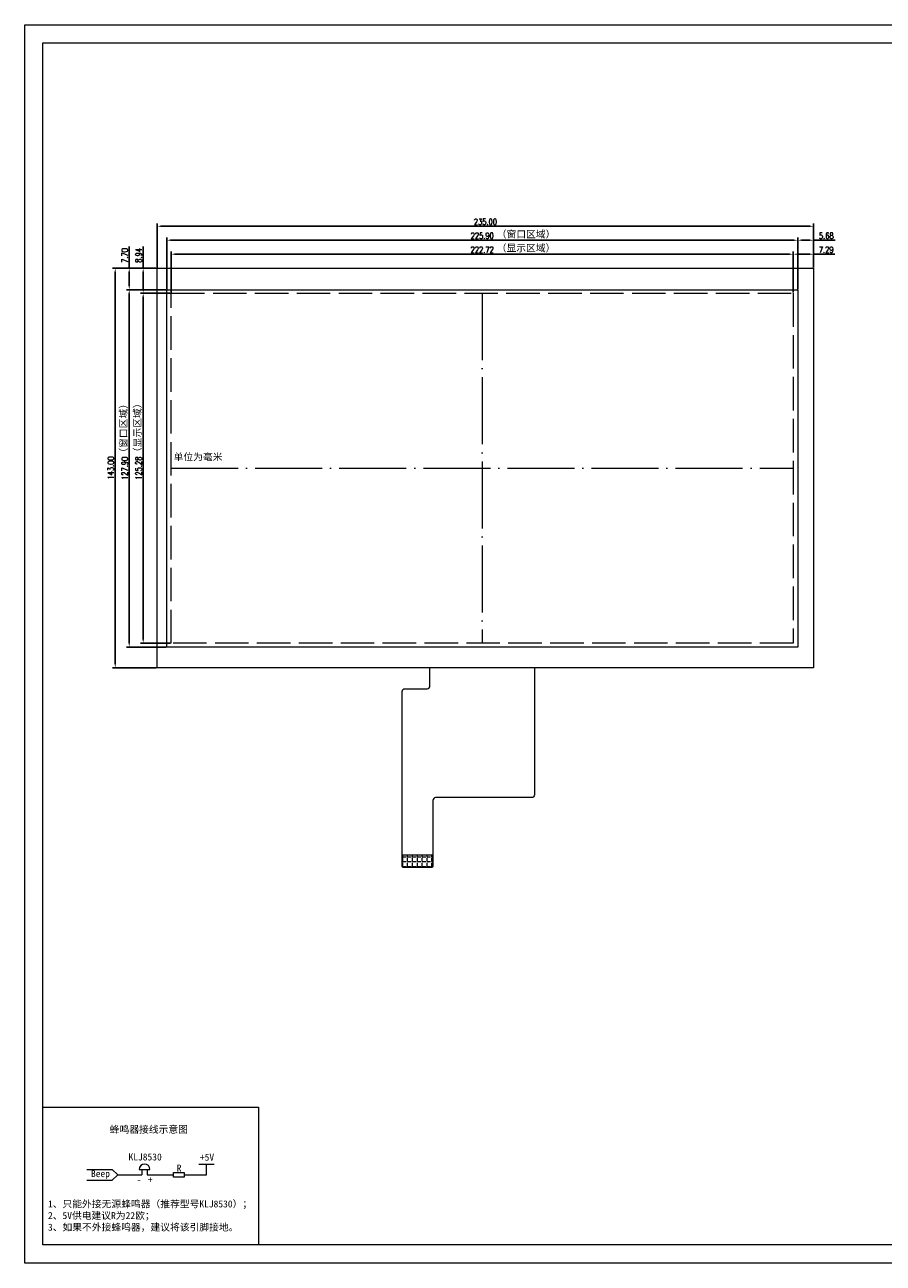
# Model space of a CAD drawing. Header units: millimetres. Extents: x 670 to 2572, y -2665 to -2222.
# Tile 1 of 8: x 670 to 977, y -2665 to -2222. Entities that reach past the tile are written whole.
import ezdxf
from ezdxf.enums import TextEntityAlignment as Align

# ---------------------------------------------------------------- set-up
doc = ezdxf.new("R2010")
doc.units = ezdxf.units.MM
doc.header["$PDSIZE"] = -5
doc.linetypes.add('ACAD_ISO02W100', pattern=[15, 12, -3])
doc.linetypes.add('ACAD_ISO04W100', pattern=[30, 24, -3, 0, -3])
doc.layers.get('0').update_dxf_attribs({"lineweight": 18})
doc.layers.get('Defpoints').update_dxf_attribs({"lineweight": 18})
doc.layers.add('SILKSCREEN_OUTLINES_BTM', color=211, linetype='Continuous', lineweight=18)
doc.layers.add('标注', color=7, linetype='Continuous', lineweight=13)
doc.styles.add('ROMANS', font='romans.shx', dxfattribs={"width": 0.8, "bigfont": 'gbcbig.shx'})
doc.styles.get("Standard").update_dxf_attribs({"font": 'txt.shx', "bigfont": 'gbcbig.shx'})
doc.styles.add('TIMES_NEW_ROMAN', font='TIMES.TTF')
doc.dimstyles.new('ISO-25$0', dxfattribs={"dimscale": 0.8, "dimtxt": 2.75, "dimasz": 1.7, "dimexe": 1.25, "dimexo": 0.3, "dimtad": 1, "dimzin": 0, "dimdsep": 46, "dimtxsty": 'ROMANS', "dimcen": 2, "dimdle": 3.4, "dimclrd": 256, "dimclre": 256, "dimclrt": 256, "dimadec": 0, "dimazin": 0, "dimtfac": 1, "dimtmove": 0, "dimatfit": 3, "dimfxl": 0, "dimtolj": 1, "dimtzin": 0, "dimarcsym": 0})

# ---------------------------------------------------------------- blocks, each defined once
blk = doc.blocks.new('*D53')
at = {"layer": 'Defpoints', "color": 0, "lineweight": 0}
for p in [(944.83, -2304.22), (722.11, -2318.16), (944.83, -2318.16)]:
    blk.add_point(p, dxfattribs=at)
at = {"layer": '标注', "color": 1, "lineweight": -2}
for p, q in [((722.11, -2317.92), (722.11, -2303.22)), ((723.47, -2304.22), (943.47, -2304.22)), ((944.83, -2317.92), (944.83, -2303.22))]:
    blk.add_line(p, q, dxfattribs=at)
at = {"layer": '标注', "color": 1, "lineweight": 0}
for points in [[(723.47, -2303.99), (723.47, -2304.45), (722.11, -2304.22)], [(943.47, -2303.99), (943.47, -2304.45), (944.83, -2304.22)]]:
    blk.add_solid(points, dxfattribs=at)
at = {"layer": '标注', "color": 1, "lineweight": 0, "insert": (833.47, -2302.62), "char_height": 2.2, "attachment_point": 5, "style": 'ROMANS'}
blk.add_mtext('\\A1;222.72', dxfattribs=at)
blk = doc.blocks.new('*D54')
at = {"layer": 'Defpoints', "color": 0, "lineweight": 0}
for p in [(946.44, -2299.22), (720.54, -2316.92), (946.44, -2316.92)]:
    blk.add_point(p, dxfattribs=at)
at = {"layer": '标注', "lineweight": -2}
for p, q in [((720.54, -2316.68), (720.54, -2298.22)), ((721.9, -2299.22), (945.08, -2299.22)), ((946.44, -2316.68), (946.44, -2298.22))]:
    blk.add_line(p, q, dxfattribs=at)
at = {"layer": '标注', "lineweight": 0}
for points in [[(721.9, -2298.99), (721.9, -2299.45), (720.54, -2299.22)], [(945.08, -2298.99), (945.08, -2299.45), (946.44, -2299.22)]]:
    blk.add_solid(points, dxfattribs=at)
at = {"layer": '标注', "lineweight": 0, "insert": (833.49, -2297.62), "char_height": 2.2, "attachment_point": 5, "style": 'ROMANS'}
blk.add_mtext('\\A1;225.90', dxfattribs=at)
blk = doc.blocks.new('*D55')
at = {"layer": 'Defpoints', "color": 0, "lineweight": 0}
for p in [(952.12, -2294.22), (717.12, -2309.22), (952.12, -2309.22)]:
    blk.add_point(p, dxfattribs=at)
at = {"layer": '标注', "lineweight": -2}
for p, q in [((717.12, -2308.98), (717.12, -2293.22)), ((718.48, -2294.22), (950.76, -2294.22)), ((952.12, -2308.98), (952.12, -2293.22))]:
    blk.add_line(p, q, dxfattribs=at)
at = {"layer": '标注', "lineweight": 0}
for points in [[(718.48, -2293.99), (718.48, -2294.45), (717.12, -2294.22)], [(950.76, -2293.99), (950.76, -2294.45), (952.12, -2294.22)]]:
    blk.add_solid(points, dxfattribs=at)
at = {"layer": '标注', "lineweight": 0, "insert": (834.62, -2292.62), "char_height": 2.2, "attachment_point": 5, "style": 'ROMANS'}
blk.add_mtext('\\A1;235.00', dxfattribs=at)
blk = doc.blocks.new('*D56')
at = {"layer": 'Defpoints', "color": 0, "lineweight": 0}
for p in [(722.11, -2318.16), (712.12, -2443.44), (722.11, -2443.44)]:
    blk.add_point(p, dxfattribs=at)
at = {"layer": '标注', "color": 1, "lineweight": -2}
for p, q in [((721.87, -2318.16), (711.12, -2318.16)), ((712.12, -2319.52), (712.12, -2442.08)), ((721.87, -2443.44), (711.12, -2443.44))]:
    blk.add_line(p, q, dxfattribs=at)
at = {"layer": '标注', "color": 1, "lineweight": 0}
for points in [[(711.89, -2319.52), (712.35, -2319.52), (712.12, -2318.16)], [(711.89, -2442.08), (712.35, -2442.08), (712.12, -2443.44)]]:
    blk.add_solid(points, dxfattribs=at)
at = {"layer": '标注', "color": 1, "lineweight": 0, "insert": (710.52, -2380.8), "char_height": 2.2, "attachment_point": 5, "rotation": 90, "style": 'ROMANS'}
blk.add_mtext('\\A1;125.28', dxfattribs=at)
blk = doc.blocks.new('*D57')
at = {"layer": 'Defpoints', "color": 0, "lineweight": 0}
for p in [(707.12, -2316.92), (720.54, -2316.92), (720.54, -2444.82)]:
    blk.add_point(p, dxfattribs=at)
at = {"layer": '标注', "lineweight": -2}
for p, q in [((720.3, -2316.92), (706.12, -2316.92)), ((707.12, -2443.46), (707.12, -2318.28)), ((720.3, -2444.82), (706.12, -2444.82))]:
    blk.add_line(p, q, dxfattribs=at)
at = {"layer": '标注', "lineweight": 0}
for points in [[(706.89, -2318.28), (707.35, -2318.28), (707.12, -2316.92)], [(706.89, -2443.46), (707.35, -2443.46), (707.12, -2444.82)]]:
    blk.add_solid(points, dxfattribs=at)
at = {"layer": '标注', "lineweight": 0, "insert": (705.52, -2380.87), "char_height": 2.2, "attachment_point": 5, "rotation": 90, "style": 'ROMANS'}
blk.add_mtext('\\A1;127.90', dxfattribs=at)
blk = doc.blocks.new('*D58')
at = {"layer": 'Defpoints', "color": 0, "lineweight": 0}
for p in [(717.12, -2309.22), (702.12, -2452.22), (717.12, -2452.22)]:
    blk.add_point(p, dxfattribs=at)
at = {"layer": '标注', "lineweight": -2}
for p, q in [((716.88, -2309.22), (701.12, -2309.22)), ((702.12, -2310.58), (702.12, -2450.86)), ((716.88, -2452.22), (701.12, -2452.22))]:
    blk.add_line(p, q, dxfattribs=at)
at = {"layer": '标注', "lineweight": 0}
for points in [[(701.89, -2310.58), (702.35, -2310.58), (702.12, -2309.22)], [(701.89, -2450.86), (702.35, -2450.86), (702.12, -2452.22)]]:
    blk.add_solid(points, dxfattribs=at)
at = {"layer": '标注', "lineweight": 0, "insert": (700.52, -2380.72), "char_height": 2.2, "attachment_point": 5, "rotation": 90, "style": 'ROMANS'}
blk.add_mtext('\\A1;143.00', dxfattribs=at)
blk = doc.blocks.new('*D59')
at = {"layer": 'Defpoints', "color": 0, "lineweight": 0}
for p in [(952.12, -2304.22), (944.83, -2307.05), (952.12, -2307.39)]:
    blk.add_point(p, dxfattribs=at)
at = {"layer": '标注', "lineweight": -2}
for p, q in [((944.83, -2306.81), (944.83, -2303.22)), ((946.19, -2304.22), (950.76, -2304.22)), ((952.12, -2307.15), (952.12, -2303.22)), ((952.12, -2304.22), (959.76, -2304.22))]:
    blk.add_line(p, q, dxfattribs=at)
at = {"layer": '标注', "lineweight": 0}
for points in [[(946.19, -2303.99), (946.19, -2304.45), (944.83, -2304.22)], [(950.76, -2303.99), (950.76, -2304.45), (952.12, -2304.22)]]:
    blk.add_solid(points, dxfattribs=at)
at = {"layer": '标注', "lineweight": 0, "insert": (956.62, -2302.62), "char_height": 2.2, "attachment_point": 5, "style": 'ROMANS'}
blk.add_mtext('\\A1;7.29', dxfattribs=at)
blk = doc.blocks.new('*D60')
at = {"layer": 'Defpoints', "color": 0, "lineweight": 0}
for p in [(952.12, -2299.22), (952.12, -2301.1), (946.44, -2306.28)]:
    blk.add_point(p, dxfattribs=at)
at = {"layer": '标注', "lineweight": -2}
for p, q in [((946.44, -2306.04), (946.44, -2298.22)), ((947.8, -2299.22), (950.76, -2299.22)), ((952.12, -2300.86), (952.12, -2298.22)), ((952.12, -2299.22), (959.84, -2299.22))]:
    blk.add_line(p, q, dxfattribs=at)
at = {"layer": '标注', "lineweight": 0}
for points in [[(947.8, -2298.99), (947.8, -2299.45), (946.44, -2299.22)], [(950.76, -2298.99), (950.76, -2299.45), (952.12, -2299.22)]]:
    blk.add_solid(points, dxfattribs=at)
at = {"layer": '标注', "lineweight": 0, "insert": (956.66, -2297.62), "char_height": 2.2, "attachment_point": 5, "style": 'ROMANS'}
blk.add_mtext('\\A1;5.68', dxfattribs=at)
blk = doc.blocks.new('*D61')
at = {"layer": 'Defpoints', "color": 0, "lineweight": 0}
for p in [(707.12, -2309.22), (708.51, -2309.22), (708.12, -2316.92)]:
    blk.add_point(p, dxfattribs=at)
at = {"layer": '标注', "lineweight": -2}
for p, q in [((707.12, -2309.22), (707.12, -2301.5)), ((708.27, -2309.22), (706.12, -2309.22)), ((707.12, -2315.56), (707.12, -2310.58)), ((707.88, -2316.92), (706.12, -2316.92))]:
    blk.add_line(p, q, dxfattribs=at)
at = {"layer": '标注', "lineweight": 0}
for points in [[(706.89, -2310.58), (707.35, -2310.58), (707.12, -2309.22)], [(706.89, -2315.56), (707.35, -2315.56), (707.12, -2316.92)]]:
    blk.add_solid(points, dxfattribs=at)
at = {"layer": '标注', "lineweight": 0, "insert": (705.52, -2304.68), "char_height": 2.2, "attachment_point": 5, "rotation": 90, "style": 'ROMANS'}
blk.add_mtext('\\A1;7.70', dxfattribs=at)
blk = doc.blocks.new('*D62')
at = {"layer": 'Defpoints', "color": 0, "lineweight": 0}
for p in [(712.12, -2309.22), (713.75, -2309.22), (713.41, -2318.16)]:
    blk.add_point(p, dxfattribs=at)
at = {"layer": '标注', "lineweight": -2}
for p, q in [((712.12, -2309.22), (712.12, -2301.41)), ((713.51, -2309.22), (711.12, -2309.22)), ((712.12, -2316.8), (712.12, -2310.58)), ((713.17, -2318.16), (711.12, -2318.16))]:
    blk.add_line(p, q, dxfattribs=at)
at = {"layer": '标注', "lineweight": 0}
for points in [[(711.89, -2310.58), (712.35, -2310.58), (712.12, -2309.22)], [(711.89, -2316.8), (712.35, -2316.8), (712.12, -2318.16)]]:
    blk.add_solid(points, dxfattribs=at)
at = {"layer": '标注', "lineweight": 0, "insert": (710.52, -2304.64), "char_height": 2.2, "attachment_point": 5, "rotation": 90, "style": 'ROMANS'}
blk.add_mtext('\\A1;8.94', dxfattribs=at)

msp = doc.modelspace()

# ---------------------------------------------------------------- hatches: boundary and pattern name
at = {"lineweight": 0}
h = msp.add_hatch(dxfattribs=at)
h.set_pattern_fill('ANGLE', color=256, scale=0.25, style=0)
h.set_pattern_definition([(0, (0, 0), (0, 1.74625), [1.27, -0.47625]), (90, (0, 0), (-1.74625, 1e-16), [1.27, -0.47625])])
h.paths.add_polyline_path([(815.813, -2519.22), (804.813, -2519.22), (804.813, -2523.22, 0.4142136), (805.313, -2523.72), (815.313, -2523.72, 0.4142136), (815.813, -2523.22)])

# ---------------------------------------------------------------- linework, layer by layer
at = {"linetype": 'ACAD_ISO04W100', "lineweight": 0}
for p, q in [((833.469, -2318.16), (833.469, -2443.44)), ((722.109, -2380.8), (944.829, -2380.8))]:
    msp.add_line(p, q, dxfattribs=at)
at = {"lineweight": 0}
for p, q in [((804.813, -2519.22), (815.813, -2519.22)), ((691.924, -2631.763), (700.956, -2631.763)), ((700.956, -2631.763), (703.012, -2633.693)), ((710.679, -2631.78), (714.531, -2631.78)), ((711.655, -2631.78), (711.655, -2633.693)), ((713.555, -2631.78), (713.555, -2633.693)), ((732.078, -2629.854), (737.522, -2629.854)), ((734.8, -2633.693), (734.8, -2629.854)), ((691.924, -2635.623), (700.956, -2635.623)), ((703.012, -2633.693), (700.956, -2635.623)), ((703.012, -2633.693), (711.655, -2633.693)), ((713.555, -2633.693), (722.949, -2633.693)), ((726.802, -2633.693), (734.8, -2633.693))]:
    msp.add_line(p, q, dxfattribs=at)
msp.add_line((753.426, -2609.503), (753.426, -2658.816))
for points in [[(669.723, -2222.103), (1303.741, -2222.103), (1303.741, -2665.346), (669.723, -2665.346)], [(1297.21, -2658.816), (676.223, -2658.816), (676.223, -2228.603), (1297.21, -2228.603)], [(717.119, -2309.22), (952.119, -2309.22), (952.119, -2452.22), (717.119, -2452.22)], [(720.539, -2316.92), (946.439, -2316.92), (946.439, -2444.82), (720.539, -2444.82)]]:
    msp.add_lwpolyline(points, close=True)
at = {"color": 1, "linetype": 'ACAD_ISO02W100'}
msp.add_lwpolyline([(722.109, -2318.16), (944.829, -2318.16), (944.829, -2443.44), (722.109, -2443.44)], close=True, dxfattribs=at)
at = {"lineweight": 0}
msp.add_lwpolyline([(852.173, -2452.22), (852.173, -2497.72, -0.4142136), (851.173, -2498.72), (816.813, -2498.72, 0.4142136), (815.813, -2499.72), (815.813, -2523.22, -0.4142136), (815.313, -2523.72), (805.313, -2523.72, -0.4142136), (804.813, -2523.22), (804.813, -2460.72, -0.4142136), (805.813, -2459.72), (813.773, -2459.72, 0.4142136), (814.773, -2458.72), (814.773, -2452.22)], format="xyb", dxfattribs=at)
msp.add_lwpolyline([(722.949, -2632.881), (726.802, -2632.881), (726.802, -2634.506), (722.949, -2634.506)], close=True, dxfattribs=at)
msp.add_arc((712.605, -2631.78), 1.926, 360, 180, dxfattribs=at)
at = {"layer": '标注', "lineweight": 0}
msp.add_line((676.223, -2609.503), (753.426, -2609.503), dxfattribs=at)

# ---------------------------------------------------------------- texts
at = {"color": 1, "lineweight": 0, "char_height": 2.5, "width": 22.80135, "attachment_point": 1}
for s, insert in [('{\\fSimSun|b0|i0|c0|p2;（窗口区域）}', (838.674, -2295.805)), ('{\\fSimSun|b0|i0|c0|p2;（显示区域）}', (838.674, -2300.766))]:
    msp.add_mtext(s, dxfattribs=dict(at, insert=insert))
at = {"color": 1, "lineweight": 0, "char_height": 2.5, "width": 22.80135, "attachment_point": 1, "rotation": 90}
for s, insert in [('{\\fSimSun|b0|i0|c0|p2;（窗口区域）}', (703.807, -2377.029)), ('{\\fSimSun|b0|i0|c0|p2;（显示区域）}', (708.817, -2376.837))]:
    msp.add_mtext(s, dxfattribs=dict(at, insert=insert))
at = {"lineweight": 0, "char_height": 2.5, "attachment_point": 1}
for s, insert, width in [('{\\fSimSun|b0|i0|c0|p2;单位为毫米}', (723.019, -2375.507), 23.85602), ('{\\fSimSun|b0|i0|c0|p2;蜂鸣器接线示意图}', (700.143, -2616.21), 29.78651), ('{\\fSimSun|b0|i0|c0|p2;KLJ8530}', (706.858, -2626.061), 16.12259), ('{\\fSimSun|b0|i0|c0|p2;+5V}', (732.412, -2626.154), 24.79402), ('{\\fSimSun|b0|i0|c0|p2;Beep}', (693.416, -2632.023), 9.89669), ('{\\fSimSun|b0|i0|c0|p2;R}', (724.117, -2630.028), 4.49307), ('{\\fSimSun|b0|i0|c0|p2;-}', (709.775, -2634.128), 4.49307), ('{\\fSimSun|b0|i0|c0|p2;+}', (713.799, -2634.2), 4.49307), ('{\\fSimSun|b0|i0|c0|p2;1、只能外接无源蜂鸣器（推荐型号KLJ8530）；\\P2、5V供电建议R为22欧；\\P3、如果不外接蜂鸣器，建议将该引脚接地。}', (678.024, -2642.871), 94.15476)]:
    msp.add_mtext(s, dxfattribs=dict(at, insert=insert, width=width))
at = {"layer": 'SILKSCREEN_OUTLINES_BTM', "style": 'TIMES_NEW_ROMAN', "text_generation_flag": 6}
msp.add_text('12', height=0.01, dxfattribs=at).set_placement((804.322, -2519.071), align=Align.MIDDLE_CENTER)

# ---------------------------------------------------------------- dimensions: what is measured, and where the dimension line sits
at = {"layer": '标注', "lineweight": 0}
for base, p1, p2, picture, middle in [((952.119, -2294.22), (717.119, -2309.22), (952.119, -2309.22), '*D55', (834.619, -2292.62)), ((946.439, -2299.22), (720.539, -2316.92), (946.439, -2316.92), '*D54', (833.489, -2297.62)), ((952.119, -2299.22), (946.439, -2306.277), (952.119, -2301.1), '*D60', (956.661, -2297.62))]:
    dim = msp.add_linear_dim(base=base, p1=p1, p2=p2, dimstyle='ISO-25$0', dxfattribs=at)
    dim.commit()
    dim.dimension.update_dxf_attribs({"geometry": picture, "text_midpoint": middle})
for base, p1, p2, picture, middle in [((707.119, -2309.22), (708.116, -2316.92), (708.506, -2309.22), '*D61', (707.119, -2304.679)), ((712.119, -2309.22), (713.413, -2318.16), (713.748, -2309.22), '*D62', (712.119, -2304.637))]:
    dim = msp.add_linear_dim(base=base, p1=p1, p2=p2, angle=90, dimstyle='ISO-25$0', dxfattribs=at)
    dim.commit()
    dim.dimension.update_dxf_attribs({"geometry": picture, "text_midpoint": middle, "dimtype": 160})
at = {"layer": '标注', "color": 1, "lineweight": 0}
dim = msp.add_linear_dim(base=(944.829, -2304.22), p1=(722.109, -2318.16), p2=(944.829, -2318.16), dimstyle='ISO-25$0', override={"dimclrd": 1, "dimclre": 1, "dimclrt": 1}, dxfattribs=at)
dim.commit()
dim.dimension.update_dxf_attribs({"geometry": '*D53', "text_midpoint": (833.469, -2302.62)})
at = {"layer": '标注', "lineweight": 0}
dim = msp.add_linear_dim(base=(952.119, -2304.22), p1=(944.829, -2307.045), p2=(952.119, -2307.391), dimstyle='ISO-25$0', dxfattribs=at)
dim.commit()
dim.dimension.update_dxf_attribs({"geometry": '*D59', "text_midpoint": (956.619, -2304.22), "dimtype": 160})
for base, p1, p2, picture, middle in [((702.119, -2452.22), (717.119, -2309.22), (717.119, -2452.22), '*D58', (700.519, -2380.72)), ((707.119, -2316.92), (720.539, -2444.82), (720.539, -2316.92), '*D57', (705.519, -2380.87))]:
    dim = msp.add_linear_dim(base=base, p1=p1, p2=p2, angle=90, dimstyle='ISO-25$0', dxfattribs=at)
    dim.commit()
    dim.dimension.update_dxf_attribs({"geometry": picture, "text_midpoint": middle})
at = {"layer": '标注', "color": 1, "lineweight": 0}
dim = msp.add_linear_dim(base=(712.119, -2443.44), p1=(722.109, -2318.16), p2=(722.109, -2443.44), angle=90, dimstyle='ISO-25$0', override={"dimclrd": 1, "dimclre": 1, "dimclrt": 1}, dxfattribs=at)
dim.commit()
dim.dimension.update_dxf_attribs({"geometry": '*D56', "text_midpoint": (710.519, -2380.8)})

doc.saveas('drawing.dxf')
